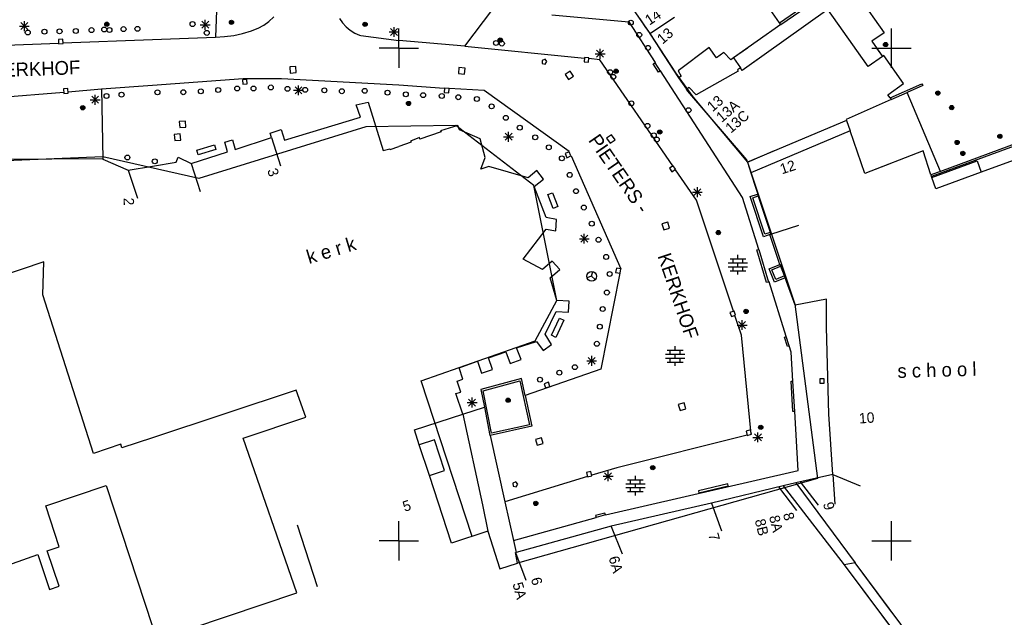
# Model space of a CAD drawing. Header units: millimetres. Extents: x 135944 to 142000, y 454200 to 456692.
# Tile 48 of 153: x 136962 to 137061, y 455892 to 455953. Entities that reach past the tile are written whole.
import ezdxf
from ezdxf.enums import TextEntityAlignment as Align

# ---------------------------------------------------------------- set-up
doc = ezdxf.new("R2010")
doc.units = ezdxf.units.MM
for name, color, linetype in [('TotaalGBKN2013_Bistad', 251, 'Continuous'), ('TotaalGBKN2013X$0$Contouren', 251, 'Continuous'), ('TotaalGBKN2013X$0$Xref', 251, 'Continuous')]:
    doc.layers.add(name, color=color, linetype=linetype)
doc.styles.add('TotaalGBKN2013X$0$GBKN binnenstad 2009$0$Standard', font='txt')

# ---------------------------------------------------------------- blocks, each defined once
blk = doc.blocks.new('TotaalGBKN2013X$0$GBKN binnenstad 2009')
at = {"layer": 'TotaalGBKN2013_Bistad'}
for p, q in [((137046230, 455955821), (137049241, 455951537)), ((137038628, 455952556), (137042323, 455955120)), ((137038750, 455952381), (137042603, 455955072)), ((136981536, 455954692), (136981391, 455951116)), ((137006709, 455950178), (137009551, 455953932)), ((137043527, 455953912), (137034840, 455947737)), ((137038628, 455952556), (137037450, 455954255)), ((137047629, 455948117), (137043527, 455953912)), ((136980361, 455951862), (136980361, 455952862)), ((136986826, 455952706), (136987309, 455953151)), ((136993991, 455953015), (136994287, 455952559)), ((137015537, 455953384), (137023350, 455952653)), ((137024465, 455952967), (137025018, 455952087)), ((137025479, 455951487), (137027980, 455953144)), ((136961508, 455952225), (136962508, 455952225)), ((136961654, 455951871), (136962362, 455952579)), ((136962362, 455951871), (136961654, 455952579)), ((136962008, 455951725), (136962008, 455952725)), ((136979861, 455952362), (136980861, 455952362)), ((136980007, 455952008), (136980715, 455952716)), ((136980715, 455952008), (136980007, 455952716)), ((136985105, 455951765), (136985715, 455952008)), ((136985715, 455952008), (136986292, 455952323)), ((136986292, 455952323), (136986826, 455952706)), ((136994287, 455952559), (136994647, 455952151)), ((136994647, 455952151), (136995063, 455951800)), ((136995063, 455951800), (136995526, 455951514)), ((136999161, 455951278), (136999869, 455951986)), ((136999869, 455951278), (136999161, 455951986)), ((136999515, 455951132), (136999515, 455952132)), ((137000000, 455950000), (137000000, 455952000)), ((137000000, 455950000), (137000000, 455952000)), ((137023350, 455952653), (137026016, 455948525)), ((137025018, 455952087), (137025278, 455951774)), ((137025278, 455951774), (137028388, 455946980)), ((137038750, 455952381), (137033965, 455948995)), ((137038750, 455952381), (137038628, 455952556)), ((137050000, 455950000), (137050000, 455952000)), ((136965905, 455950902), (136965456, 455950877)), ((136965456, 455950877), (136965481, 455950428)), ((136965930, 455950453), (136965905, 455950902)), ((136965911, 455950519), (136975000, 455950869.5)), ((136975000, 455950869.5), (136981391, 455951116)), ((136981391, 455951116), (136982322, 455951155)), ((136982322, 455951155), (136983246, 455951273)), ((136983246, 455951273), (136984157, 455951470)), ((136984157, 455951470), (136985047, 455951744)), ((136985047, 455951744), (136985105, 455951765)), ((136995526, 455951514), (136996026, 455951299)), ((136996026, 455951299), (136996136, 455951263)), ((136996136, 455951263), (137000000, 455950781)), ((136999015, 455951632), (137000015, 455951632)), ((137006709, 455950178), (137000000, 455950781)), ((137049241, 455951537), (137048004, 455950682)), ((136957377, 455950199), (136965473, 455950503)), ((136965481, 455950428), (136965930, 455950453)), ((137000000, 455950000), (136998000, 455950000)), ((137000000, 455950000), (136998000, 455950000)), ((137000000, 455950000), (137000000, 455948000)), ((137000000, 455950000), (137000000, 455948000)), ((137000000, 455950000), (137002000, 455950000)), ((137000000, 455950000), (137000000, 455948000)), ((137000000, 455950000), (137000000, 455948000)), ((137000000, 455950000), (137002000, 455950000)), ((137006709, 455950178), (137018833, 455948969)), ((137006709, 455950178), (137018833, 455948969)), ((137020420, 455948916), (137020420, 455949916)), ((137020420, 455948916), (137020420, 455949916)), ((137025063.4, 455950000), (137026016, 455948525)), ((137026428.8, 455950000), (137028388, 455946980)), ((137031474, 455950069), (137028349, 455947686)), ((137031474, 455950069), (137028349, 455947686)), ((137032229, 455949007), (137031474, 455950069)), ((137032229, 455949007), (137031474, 455950069)), ((137035385.2, 455950000), (137033965, 455948995)), ((137038023.6, 455950000), (137034840, 455947737)), ((137047629, 455948117), (137046296.1, 455950000)), ((137048000, 455950000), (137050000, 455950000)), ((137048000, 455950000), (137050000, 455950000)), ((137048004, 455950682), (137049064, 455949132)), ((137048470.4, 455950000), (137049064, 455949132)), ((137050000, 455948000), (137050000, 455950000)), ((137050000, 455950000), (137052000, 455950000)), ((137050000, 455948000), (137050000, 455950000)), ((137014838, 455948859), (137014528, 455948734)), ((137014838, 455948859), (137014528, 455948734)), ((137015026, 455948635), (137014838, 455948859)), ((137015026, 455948635), (137014838, 455948859)), ((137018846, 455949043), (137018804, 455948595)), ((137018846, 455949043), (137018804, 455948595)), ((137019294, 455949001), (137018846, 455949043)), ((137019294, 455949001), (137018846, 455949043)), ((137019252, 455948553), (137019294, 455949001)), ((137019252, 455948553), (137019294, 455949001)), ((137020404, 455948813), (137019285, 455948924)), ((137020404, 455948813), (137019285, 455948924)), ((137019920, 455949416), (137020920, 455949416)), ((137019920, 455949416), (137020920, 455949416)), ((137020066, 455949062), (137020774, 455949770)), ((137020774, 455949062), (137020066, 455949770)), ((137020066, 455949062), (137020774, 455949770)), ((137020774, 455949062), (137020066, 455949770)), ((137027786, 455938058), (137020404, 455948813)), ((137027786, 455938058), (137020404, 455948813)), ((137032981, 455949545), (137032229, 455949007)), ((137032981, 455949545), (137032229, 455949007)), ((137033703, 455948797), (137032981, 455949545)), ((137033703, 455948797), (137032981, 455949545)), ((137033965, 455948995), (137033703, 455948797)), ((137033965, 455948995), (137033703, 455948797)), ((137033965, 455948995), (137034666, 455947988)), ((137033965, 455948995), (137034666, 455947988)), ((137049064, 455949132), (137047629, 455948117)), ((137049064, 455949132), (137047629, 455948117)), ((137049215, 455949239), (137049064, 455949132)), ((137049215, 455949239), (137049064, 455949132)), ((137051219, 455946392), (137049215, 455949239)), ((136989549, 455948128), (136988931, 455948082)), ((136989549, 455948128), (136988931, 455948082)), ((136988931, 455948082), (136988977, 455947464)), ((136988931, 455948082), (136988977, 455947464)), ((136989595, 455947510), (136989549, 455948128)), ((136989595, 455947510), (136989549, 455948128)), ((137006098, 455948023), (137006040, 455947405)), ((137006098, 455948023), (137006040, 455947405)), ((137006716, 455947965), (137006098, 455948023)), ((137006716, 455947965), (137006098, 455948023)), ((137006658, 455947347), (137006716, 455947965)), ((137006658, 455947347), (137006716, 455947965)), ((137014528, 455948734), (137014550, 455948425)), ((137014528, 455948734), (137014550, 455948425)), ((137014550, 455948425), (137014850, 455948351)), ((137014550, 455948425), (137014850, 455948351)), ((137014850, 455948351), (137015026, 455948635)), ((137014850, 455948351), (137015026, 455948635)), ((137018804, 455948595), (137019252, 455948553)), ((137018804, 455948595), (137019252, 455948553)), ((137025808, 455948390), (137025976, 455948499)), ((137025808, 455948390), (137025976, 455948499)), ((137026352, 455947551), (137025808, 455948390)), ((137026352, 455947551), (137025808, 455948390)), ((137026016, 455948525), (137025976, 455948499)), ((137026016, 455948525), (137025976, 455948499)), ((137025976, 455948499), (137026520, 455947660)), ((137025976, 455948499), (137026520, 455947660)), ((137034666, 455947988), (137034349, 455947782)), ((137034666, 455947988), (137034349, 455947782)), ((137034349, 455947782), (137034439, 455947662)), ((137034349, 455947782), (137034439, 455947662)), ((137034840, 455947737), (137034666, 455947988)), ((137034840, 455947737), (137034666, 455947988)), ((136975000, 455946228.4), (136984210, 455946896)), ((136975000, 455946228.4), (136984210, 455946896)), ((136984591, 455946810), (136984143, 455946776)), ((136984591, 455946810), (136984143, 455946776)), ((136984210, 455946896), (136988086, 455946923)), ((136984210, 455946896), (136988086, 455946923)), ((136984625, 455946362), (136984591, 455946810)), ((136984625, 455946362), (136984591, 455946810)), ((136988086, 455946923), (137000000, 455946254)), ((136988086, 455946923), (137000000, 455946254)), ((136988977, 455947464), (136989595, 455947510)), ((136988977, 455947464), (136989595, 455947510)), ((137006040, 455947405), (137006658, 455947347)), ((137006040, 455947405), (137006658, 455947347)), ((137017378, 455947657), (137016867, 455947306)), ((137017378, 455947657), (137016867, 455947306)), ((137016867, 455947306), (137017218, 455946795)), ((137016867, 455947306), (137017218, 455946795)), ((137017218, 455946795), (137017729, 455947146)), ((137017218, 455946795), (137017729, 455947146)), ((137017729, 455947146), (137017378, 455947657)), ((137017729, 455947146), (137017378, 455947657)), ((137026520, 455947660), (137026352, 455947551)), ((137026520, 455947660), (137026352, 455947551)), ((137026559, 455947685), (137026520, 455947660)), ((137026559, 455947685), (137026520, 455947660)), ((137034861, 455934832), (137026559, 455947685)), ((137034861, 455934832), (137026559, 455947685)), ((137028349, 455947686), (137028633, 455947163)), ((137028349, 455947686), (137028633, 455947163)), ((137028633, 455947163), (137028388, 455946980)), ((137028633, 455947163), (137028388, 455946980)), ((137028388, 455946980), (137029202, 455945815)), ((137028388, 455946980), (137029202, 455945815)), ((137034439, 455947662), (137030176, 455945246)), ((137034439, 455947662), (137030176, 455945246)), ((136966413, 455945880), (136965965, 455945846)), ((136965965, 455945846), (136965999, 455945398)), ((136966447, 455945432), (136966413, 455945880)), ((136966444, 455945571), (136969835, 455945854)), ((136969835, 455945854), (136975000, 455946228.4)), ((136969835, 455945854), (136969968, 455938722)), ((136984143, 455946776), (136984177, 455946328)), ((136984143, 455946776), (136984177, 455946328)), ((136984177, 455946328), (136984625, 455946362)), ((136984177, 455946328), (136984625, 455946362)), ((136989467, 455945358), (136990175, 455946066)), ((136990175, 455945358), (136989467, 455946066)), ((136989467, 455945358), (136990175, 455946066)), ((136990175, 455945358), (136989467, 455946066)), ((136989821, 455945212), (136989821, 455946212)), ((136989821, 455945212), (136989821, 455946212)), ((137000000, 455946254), (137004604, 455945914)), ((137000000, 455946254), (137004604, 455945914)), ((137004643, 455945930), (137004618, 455945481)), ((137004643, 455945930), (137004618, 455945481)), ((137005092, 455945905), (137004643, 455945930)), ((137005092, 455945905), (137004643, 455945930)), ((137005067, 455945456), (137005092, 455945905)), ((137005067, 455945456), (137005092, 455945905)), ((137008656, 455945689), (137005093, 455945887)), ((137008656, 455945689), (137005093, 455945887)), ((137029462, 455945992), (137029202, 455945815)), ((137029462, 455945992), (137029202, 455945815)), ((137029329, 455945633), (137029202, 455945815)), ((137029329, 455945633), (137029202, 455945815)), ((137030176, 455945246), (137029462, 455945992)), ((137030176, 455945246), (137029462, 455945992)), ((137049632, 455945238), (137051219, 455946392)), ((137049848, 455944945), (137053074, 455946381)), ((137053155, 455946198), (137051592, 455945502)), ((137053074, 455946381), (137053155, 455946198)), ((136958169, 455944881), (136966000, 455945534)), ((136965999, 455945398), (136966447, 455945432)), ((136968837, 455944398), (136969545, 455945106)), ((136969545, 455944398), (136968837, 455945106)), ((136969191, 455944252), (136969191, 455945252)), ((136989321, 455945712), (136990321, 455945712)), ((136989321, 455945712), (136990321, 455945712)), ((137004618, 455945481), (137005067, 455945456)), ((137004618, 455945481), (137005067, 455945456)), ((137017283, 455939492), (137008656, 455945689)), ((137017283, 455939492), (137008656, 455945689)), ((137035300, 455938641), (137029329, 455945633)), ((137035300, 455938641), (137029329, 455945633)), ((137049848, 455944945), (137049632, 455945238)), ((137049848, 455944945), (137049632, 455945238)), ((137049848, 455944945), (137049969, 455944780)), ((137049848, 455944945), (137049969, 455944780)), ((137049969, 455944780), (137051592, 455945502)), ((137054958, 455937488), (137051592, 455945502)), ((136968691, 455944752), (136969691, 455944752)), ((136995666, 455944227), (136996889, 455944524)), ((136995666, 455944227), (136996889, 455944524)), ((136996119, 455942990), (136995666, 455944227)), ((136996119, 455942990), (136995666, 455944227)), ((136996889, 455944524), (136998400, 455939599)), ((136996889, 455944524), (136998400, 455939599)), ((137049969, 455944780), (137045388, 455942741)), ((137049969, 455944780), (137045388, 455942741)), ((137072151, 455943841), (137054958, 455937488)), ((136988389, 455940652), (136996119, 455942990)), ((136988389, 455940652), (136996119, 455942990)), ((137070044, 455942860), (137054051, 455936951)), ((136978345, 455942587), (136977727, 455942541)), ((136978345, 455942587), (136977727, 455942541)), ((136977727, 455942541), (136977773, 455941923)), ((136977727, 455942541), (136977773, 455941923)), ((136977773, 455941923), (136978391, 455941969)), ((136977773, 455941923), (136978391, 455941969)), ((136978391, 455941969), (136978345, 455942587)), ((136978391, 455941969), (136978345, 455942587)), ((137006001, 455942125), (137004226, 455941599)), ((137006001, 455942125), (137004226, 455941599)), ((137006155, 455941687), (137006001, 455942125)), ((137006155, 455941687), (137006001, 455942125)), ((137045421, 455942647), (137035367, 455938434)), ((137045421, 455942647), (137035367, 455938434)), ((137045388, 455942741), (137045421, 455942647)), ((137045388, 455942741), (137045421, 455942647)), ((137045421, 455942647), (137045783, 455941608)), ((137045421, 455942647), (137045783, 455941608)), ((136977832, 455941282), (136977214, 455941236)), ((136977832, 455941282), (136977214, 455941236)), ((136977214, 455941236), (136977260, 455940618)), ((136977214, 455941236), (136977260, 455940618)), ((136977878, 455940664), (136977832, 455941282)), ((136977878, 455940664), (136977832, 455941282)), ((136983386, 455939704), (136987066, 455940909)), ((136983386, 455939704), (136987066, 455940909)), ((136986947, 455941372), (136988056, 455941724)), ((136986947, 455941372), (136988056, 455941724)), ((136987066, 455940909), (136986947, 455941372)), ((136987066, 455940909), (136986947, 455941372)), ((136987066, 455940909), (136987990, 455938056)), ((136987066, 455940909), (136987990, 455938056)), ((136988056, 455941724), (136988389, 455940652)), ((136988056, 455941724), (136988389, 455940652)), ((137002104, 455940917), (137001181, 455940558)), ((137002104, 455940917), (137001181, 455940558)), ((137002120, 455940737), (137002104, 455940917)), ((137002120, 455940737), (137002104, 455940917)), ((137004286, 455941484), (137002120, 455940737)), ((137004286, 455941484), (137002120, 455940737)), ((137004226, 455941599), (137004286, 455941484)), ((137004226, 455941599), (137004286, 455941484)), ((137008255, 455940790), (137006155, 455941687)), ((137008255, 455940790), (137006155, 455941687)), ((137008775, 455938903), (137008255, 455940790)), ((137008775, 455938903), (137008255, 455940790)), ((137010637, 455940992), (137011637, 455940992)), ((137010637, 455940992), (137011637, 455940992)), ((137010783, 455940638), (137011491, 455941346)), ((137011491, 455940638), (137010783, 455941346)), ((137010783, 455940638), (137011491, 455941346)), ((137011491, 455940638), (137010783, 455941346)), ((137011137, 455940492), (137011137, 455941492)), ((137011137, 455940492), (137011137, 455941492)), ((137021596, 455941206), (137021085, 455940855)), ((137021596, 455941206), (137021085, 455940855)), ((137021085, 455940855), (137021436, 455940344)), ((137021085, 455940855), (137021436, 455940344)), ((137021947, 455940695), (137021596, 455941206)), ((137021947, 455940695), (137021596, 455941206)), ((137045783, 455941608), (137035718, 455937351)), ((137045783, 455941608), (137035718, 455937351)), ((137047299, 455937262), (137045783, 455941608)), ((137047299, 455937262), (137045783, 455941608)), ((136977260, 455940618), (136977878, 455940664)), ((136977260, 455940618), (136977878, 455940664)), ((136979511, 455939644), (136981287, 455940172)), ((136979511, 455939644), (136981287, 455940172)), ((136981287, 455940172), (136981429, 455939693)), ((136981287, 455940172), (136981429, 455939693)), ((136982360, 455940455), (136983134, 455940680)), ((136982360, 455940455), (136983134, 455940680)), ((136982635, 455939459), (136982360, 455940455)), ((136982635, 455939459), (136982360, 455940455)), ((136983134, 455940680), (136983386, 455939704)), ((136983134, 455940680), (136983386, 455939704)), ((136999129, 455939698), (137000000, 455940003)), ((136999129, 455939698), (137000000, 455940003)), ((137001242, 455940439), (137000000, 455940003)), ((137001242, 455940439), (137000000, 455940003)), ((137001181, 455940558), (137001242, 455940439)), ((137001181, 455940558), (137001242, 455940439)), ((137021436, 455940344), (137021947, 455940695)), ((137021436, 455940344), (137021947, 455940695)), ((136977395, 455938419), (136977605, 455938923)), ((136977395, 455938419), (136977605, 455938923)), ((136977605, 455938923), (136978926, 455938280)), ((136977605, 455938923), (136978926, 455938280)), ((136978926, 455938280), (136982635, 455939459)), ((136978926, 455938280), (136982635, 455939459)), ((136979653, 455939165), (136979511, 455939644)), ((136979653, 455939165), (136979511, 455939644)), ((136981429, 455939693), (136979653, 455939165)), ((136981429, 455939693), (136979653, 455939165)), ((136998400, 455939599), (136999086, 455939778)), ((136998400, 455939599), (136999086, 455939778)), ((136999086, 455939778), (136999129, 455939698)), ((136999086, 455939778), (136999129, 455939698)), ((137008305, 455937717), (137008775, 455938903)), ((137008305, 455937717), (137008775, 455938903)), ((137017279, 455939468), (137016867, 455939286)), ((137017279, 455939468), (137016867, 455939286)), ((137016867, 455939286), (137017049, 455938874)), ((137016867, 455939286), (137017049, 455938874)), ((137017049, 455938874), (137017461, 455939056)), ((137017049, 455938874), (137017461, 455939056)), ((137017461, 455939056), (137017279, 455939468)), ((137017461, 455939056), (137017279, 455939468)), ((137017472, 455939062), (137022511, 455927601)), ((137017472, 455939062), (137022511, 455927601)), ((137035370, 455938430), (137038134, 455939599)), ((137035370, 455938430), (137038134, 455939599)), ((137053205, 455939553), (137047299, 455937262)), ((137053991, 455937131), (137053205, 455939553)), ((136969919, 455938743), (136959651, 455938680)), ((136969968, 455938722), (136969919, 455938743)), ((136969968, 455938722), (136972551, 455937620)), ((136972551, 455937620), (136975000, 455938024)), ((136975000, 455938024), (136977395, 455938419)), ((136975000, 455938024), (136977395, 455938419)), ((136978926, 455938280), (136979850, 455935427)), ((136978926, 455938280), (136979850, 455935427)), ((137009118, 455937962), (137008305, 455937717)), ((137009118, 455937962), (137008305, 455937717)), ((137013113, 455936841), (137009118, 455937962)), ((137013113, 455936841), (137009118, 455937962)), ((137027831, 455938063), (137027460, 455937808)), ((137027831, 455938063), (137027460, 455937808)), ((137027460, 455937808), (137027715, 455937437)), ((137027460, 455937808), (137027715, 455937437)), ((137028086, 455937692), (137027831, 455938063)), ((137028086, 455937692), (137027831, 455938063)), ((137035367, 455938434), (137035300, 455938641)), ((137035367, 455938434), (137035300, 455938641)), ((137035367, 455938434), (137035718, 455937351)), ((137035367, 455938434), (137035718, 455937351)), ((137050000, 455938309.7), (137047299, 455937262)), ((137054092, 455936851), (137058691, 455938551)), ((137058691, 455938551), (137059085, 455937400)), ((137062321, 455938581), (137059085, 455937400)), ((136972551, 455937620), (136973474, 455934766)), ((137013994, 455937564), (137013113, 455936841)), ((137013994, 455937564), (137013113, 455936841)), ((137014678, 455936698), (137013994, 455937564)), ((137014678, 455936698), (137013994, 455937564)), ((137027715, 455937437), (137028086, 455937692)), ((137027715, 455937437), (137028086, 455937692)), ((137030194, 455934549), (137028073, 455937639)), ((137030194, 455934549), (137028073, 455937639)), ((137035718, 455937351), (137037741, 455931100)), ((137035718, 455937351), (137037741, 455931100)), ((137054958, 455937488), (137053991, 455937131)), ((137053991, 455937131), (137054051, 455936951)), ((137054092, 455936851), (137054051, 455936951)), ((137054481, 455935721), (137054092, 455936851)), ((137059085, 455937400), (137054481, 455935721)), ((137013732, 455935938), (137014678, 455936698)), ((137013732, 455935938), (137014678, 455936698)), ((137014939, 455932809), (137013732, 455935938)), ((137014939, 455932809), (137013732, 455935938)), ((137030288, 455934874), (137030288, 455935874)), ((137030288, 455934874), (137030288, 455935874)), ((137015117, 455935129), (137015584, 455935309)), ((137015117, 455935129), (137015584, 455935309)), ((137015657, 455933729), (137015117, 455935129)), ((137015657, 455933729), (137015117, 455935129)), ((137015584, 455935309), (137016124, 455933909)), ((137015584, 455935309), (137016124, 455933909)), ((137029788, 455935374), (137030788, 455935374)), ((137029788, 455935374), (137030788, 455935374)), ((137029934, 455935020), (137030642, 455935728)), ((137030642, 455935020), (137029934, 455935728)), ((137029934, 455935020), (137030642, 455935728)), ((137030642, 455935020), (137029934, 455935728)), ((137036529, 455929567), (137034861, 455934832)), ((137036529, 455929567), (137034861, 455934832)), ((137035913, 455934808), (137036463, 455934988)), ((137035913, 455934808), (137036463, 455934988)), ((137037130, 455931111), (137035913, 455934808)), ((137037130, 455931111), (137035913, 455934808)), ((137016124, 455933909), (137015657, 455933729)), ((137016124, 455933909), (137015657, 455933729)), ((137033961, 455923289), (137030194, 455934549)), ((137033961, 455923289), (137030194, 455934549)), ((137016015, 455932613), (137014939, 455932809)), ((137016015, 455932613), (137014939, 455932809)), ((137015940, 455931434), (137016015, 455932613)), ((137015940, 455931434), (137016015, 455932613)), ((137027286, 455932329), (137026693, 455932148)), ((137027286, 455932329), (137026693, 455932148)), ((137026693, 455932148), (137026874, 455931555)), ((137026693, 455932148), (137026874, 455931555)), ((137027467, 455931736), (137027286, 455932329)), ((137027467, 455931736), (137027286, 455932329)), ((137037741, 455931100), (137040596, 455932024)), ((137037741, 455931100), (137040596, 455932024)), ((137012617, 455928572), (137014964, 455931620)), ((137012617, 455928572), (137014964, 455931620)), ((137014964, 455931620), (137015940, 455931434)), ((137014964, 455931620), (137015940, 455931434)), ((137018466, 455930296), (137019174, 455931004)), ((137019174, 455930296), (137018466, 455931004)), ((137018466, 455930296), (137019174, 455931004)), ((137019174, 455930296), (137018466, 455931004)), ((137018820, 455930150), (137018820, 455931150)), ((137018820, 455930150), (137018820, 455931150)), ((137026874, 455931555), (137027467, 455931736)), ((137026874, 455931555), (137027467, 455931736)), ((137037680, 455931291), (137037130, 455931111)), ((137037680, 455931291), (137037130, 455931111)), ((137037659, 455931069), (137037741, 455931100)), ((137037659, 455931069), (137037741, 455931100)), ((137038549, 455928328), (137037659, 455931069)), ((137038549, 455928328), (137037659, 455931069)), ((137018320, 455930650), (137019320, 455930650)), ((137018320, 455930650), (137019320, 455930650)), ((137034413, 455928603), (137034413, 455929003)), ((137034413, 455928603), (137034413, 455929003)), ((137036339, 455929505), (137036529, 455929567)), ((137036339, 455929505), (137036529, 455929567)), ((137037308, 455926193), (137036339, 455929505)), ((137037308, 455926193), (137036339, 455929505)), ((137036529, 455929567), (137037499, 455926255)), ((137036529, 455929567), (137037499, 455926255)), ((136963994, 455928303), (136954205, 455924986)), ((136963893, 455924941), (136963994, 455928303)), ((137014586, 455927535), (137012617, 455928572)), ((137014586, 455927535), (137012617, 455928572)), ((137015552, 455928388), (137014586, 455927535)), ((137015552, 455928388), (137014586, 455927535)), ((137016321, 455927512), (137015552, 455928388)), ((137016321, 455927512), (137015552, 455928388)), ((137033433, 455928203), (137035393, 455928203)), ((137033433, 455928203), (137035393, 455928203)), ((137033433, 455927803), (137035393, 455927803)), ((137033433, 455927803), (137035393, 455927803)), ((137033613, 455928603), (137035213, 455928603)), ((137033613, 455928603), (137035213, 455928603)), ((137033913, 455928203), (137033913, 455928603)), ((137033913, 455928203), (137033913, 455928603)), ((137033913, 455927403), (137033913, 455927803)), ((137033913, 455927403), (137033913, 455927803)), ((137034413, 455927803), (137034413, 455928203)), ((137034413, 455927803), (137034413, 455928203)), ((137034913, 455928203), (137034913, 455928603)), ((137034913, 455928203), (137034913, 455928603)), ((137034913, 455927403), (137034913, 455927803)), ((137034913, 455927403), (137034913, 455927803)), ((137037840, 455927486), (137038731, 455927850)), ((137037840, 455927486), (137038731, 455927850)), ((137038667, 455928003), (137038549, 455928328)), ((137038667, 455928003), (137038549, 455928328)), ((137038742, 455928008), (137038667, 455928003)), ((137038742, 455928008), (137038667, 455928003)), ((137039471, 455925929), (137038742, 455928008)), ((137039471, 455925929), (137038742, 455928008)), ((137015349, 455926683), (137016321, 455927512)), ((137015349, 455926683), (137016321, 455927512)), ((137019564, 455926835), (137019088, 455926682)), ((137019564, 455926835), (137019088, 455926682)), ((137019564, 455926835), (137019670, 455927324)), ((137019564, 455926835), (137019670, 455927324)), ((137019564, 455926835), (137019934, 455926499)), ((137019564, 455926835), (137019934, 455926499)), ((137022420, 455927139), (137020506, 455917417)), ((137022420, 455927139), (137020506, 455917417)), ((137022084, 455927663), (137022000, 455927221)), ((137022084, 455927663), (137022000, 455927221)), ((137022000, 455927221), (137022442, 455927137)), ((137022000, 455927221), (137022442, 455927137)), ((137022526, 455927579), (137022084, 455927663)), ((137022526, 455927579), (137022084, 455927663)), ((137022442, 455927137), (137022526, 455927579)), ((137022442, 455927137), (137022526, 455927579)), ((137022511, 455927601), (137022506, 455927574)), ((137022511, 455927601), (137022506, 455927574)), ((137033613, 455927403), (137035213, 455927403)), ((137033613, 455927403), (137035213, 455927403)), ((137034413, 455927003), (137034413, 455927403)), ((137034413, 455927003), (137034413, 455927403)), ((137038237, 455926516), (137037840, 455927486)), ((137038237, 455926516), (137037840, 455927486)), ((137039128, 455926880), (137038237, 455926516)), ((137039128, 455926880), (137038237, 455926516)), ((137016033, 455924381), (137015349, 455926683)), ((137016033, 455924381), (137015349, 455926683)), ((137037499, 455926255), (137037308, 455926193)), ((137037499, 455926255), (137037308, 455926193)), ((137037562, 455926279), (137037499, 455926255)), ((137037562, 455926279), (137037499, 455926255)), ((137039313, 455920735), (137037562, 455926279)), ((137039313, 455920735), (137037562, 455926279)), ((137040229, 455923900), (137039471, 455925929)), ((137040229, 455923900), (137039471, 455925929)), ((136969032, 455908840), (136963893, 455924941)), ((137017269, 455924317), (137016033, 455924381)), ((137017269, 455924317), (137016033, 455924381)), ((137017223, 455923182), (137017269, 455924317)), ((137017223, 455923182), (137017269, 455924317)), ((137043399, 455924506), (137040229, 455923900)), ((137043399, 455924506), (137040229, 455923900)), ((137043392, 455921677), (137043399, 455924506)), ((137043392, 455921677), (137043399, 455924506)), ((137014832, 455920948), (137015973, 455923247)), ((137014832, 455920948), (137015973, 455923247)), ((137015973, 455923247), (137017223, 455923182)), ((137015973, 455923247), (137017223, 455923182)), ((137034027, 455923312), (137033601, 455923168)), ((137034027, 455923312), (137033601, 455923168)), ((137033601, 455923168), (137033745, 455922742)), ((137033601, 455923168), (137033745, 455922742)), ((137033745, 455922742), (137034171, 455922886)), ((137033745, 455922742), (137034171, 455922886)), ((137034171, 455922886), (137034027, 455923312)), ((137034171, 455922886), (137034027, 455923312)), ((137034776, 455920854), (137034106, 455922857)), ((137034776, 455920854), (137034106, 455922857)), ((137015477, 455920853), (137016301, 455922583)), ((137015477, 455920853), (137016301, 455922583)), ((137016752, 455922368), (137015928, 455920638)), ((137016752, 455922368), (137015928, 455920638)), ((137016301, 455922583), (137016752, 455922368)), ((137016301, 455922583), (137016752, 455922368)), ((137034330, 455921887), (137035330, 455921887)), ((137034330, 455921887), (137035330, 455921887)), ((137034476, 455921533), (137035184, 455922241)), ((137035184, 455921533), (137034476, 455922241)), ((137034476, 455921533), (137035184, 455922241)), ((137035184, 455921533), (137034476, 455922241)), ((137034830, 455921387), (137034830, 455922387)), ((137034830, 455921387), (137034830, 455922387)), ((137015499, 455919930), (137014832, 455920948)), ((137015499, 455919930), (137014832, 455920948)), ((137015928, 455920638), (137015477, 455920853)), ((137015928, 455920638), (137015477, 455920853)), ((137035744, 455910819), (137034776, 455920854)), ((137035744, 455910819), (137034776, 455920854)), ((137043639, 455912859), (137043392, 455921677)), ((137043639, 455912859), (137043392, 455921677)), ((137011956, 455919587), (137013964, 455920224)), ((137011956, 455919587), (137013964, 455920224)), ((137013964, 455920224), (137014643, 455919297)), ((137013964, 455920224), (137014643, 455919297)), ((137014643, 455919297), (137015499, 455919930)), ((137014643, 455919297), (137015499, 455919930)), ((137039124, 455920675), (137039313, 455920735)), ((137039124, 455920675), (137039313, 455920735)), ((137039425, 455919721), (137039124, 455920675)), ((137039425, 455919721), (137039124, 455920675)), ((137039614, 455919781), (137039313, 455920735)), ((137039614, 455919781), (137039313, 455920735)), ((137009084, 455918575), (137010852, 455919171)), ((137009084, 455918575), (137010852, 455919171)), ((137010852, 455919171), (137011296, 455917978)), ((137010852, 455919171), (137011296, 455917978)), ((137012400, 455918403), (137011956, 455919587)), ((137012400, 455918403), (137011956, 455919587)), ((137027061, 455918935), (137029021, 455918935)), ((137027061, 455918935), (137029021, 455918935)), ((137027241, 455919335), (137028841, 455919335)), ((137027241, 455919335), (137028841, 455919335)), ((137027541, 455918935), (137027541, 455919335)), ((137027541, 455918935), (137027541, 455919335)), ((137028041, 455919335), (137028041, 455919735)), ((137028041, 455919335), (137028041, 455919735)), ((137028041, 455918535), (137028041, 455918935)), ((137028041, 455918535), (137028041, 455918935)), ((137028541, 455918935), (137028541, 455919335)), ((137028541, 455918935), (137028541, 455919335)), ((137039614, 455919781), (137039425, 455919721)), ((137039614, 455919781), (137039425, 455919721)), ((137039816, 455919142), (137039614, 455919781)), ((137039816, 455919142), (137039614, 455919781)), ((137039991, 455916207), (137039816, 455919142)), ((137039991, 455916207), (137039816, 455919142)), ((137006136, 455917557), (137007985, 455918229)), ((137006136, 455917557), (137007985, 455918229)), ((137007985, 455918229), (137008403, 455917006)), ((137007985, 455918229), (137008403, 455917006)), ((137009498, 455917371), (137009084, 455918575)), ((137009498, 455917371), (137009084, 455918575)), ((137011296, 455917978), (137012400, 455918403)), ((137011296, 455917978), (137012400, 455918403)), ((137019072, 455918257), (137020072, 455918257)), ((137019072, 455918257), (137020072, 455918257)), ((137019218, 455917903), (137019926, 455918611)), ((137019926, 455917903), (137019218, 455918611)), ((137019218, 455917903), (137019926, 455918611)), ((137019926, 455917903), (137019218, 455918611)), ((137019572, 455917757), (137019572, 455918757)), ((137019572, 455917757), (137019572, 455918757)), ((137027061, 455918535), (137029021, 455918535)), ((137027061, 455918535), (137029021, 455918535)), ((137027241, 455918135), (137028841, 455918135)), ((137027241, 455918135), (137028841, 455918135)), ((137027541, 455918135), (137027541, 455918535)), ((137027541, 455918135), (137027541, 455918535)), ((137028041, 455917735), (137028041, 455918135)), ((137028041, 455917735), (137028041, 455918135)), ((137028541, 455918135), (137028541, 455918535)), ((137028541, 455918135), (137028541, 455918535)), ((137006504, 455916393), (137006136, 455917557)), ((137006504, 455916393), (137006136, 455917557)), ((137008403, 455917006), (137009498, 455917371)), ((137008403, 455917006), (137009498, 455917371)), ((137020506, 455917417), (137012806, 455914748)), ((137020506, 455917417), (137012806, 455914748)), ((137005920, 455916185), (137006504, 455916393)), ((137005920, 455916185), (137006504, 455916393)), ((137006305, 455915085), (137005920, 455916185)), ((137006305, 455915085), (137005920, 455916185)), ((137012432, 455916469), (137008336, 455915340)), ((137012432, 455916469), (137008336, 455915340)), ((137008568, 455915196), (137012281, 455916220)), ((137008568, 455915196), (137012281, 455916220)), ((137012281, 455916220), (137013248, 455911772)), ((137012281, 455916220), (137013248, 455911772)), ((137012806, 455914748), (137012432, 455916469)), ((137012806, 455914748), (137012432, 455916469)), ((137015177, 455916080), (137014751, 455915934)), ((137015177, 455916080), (137014751, 455915934)), ((137014751, 455915934), (137014897, 455915508)), ((137014751, 455915934), (137014897, 455915508)), ((137015323, 455915654), (137015177, 455916080)), ((137015323, 455915654), (137015177, 455916080)), ((137039796, 455916196), (137039991, 455916207)), ((137039796, 455916196), (137039991, 455916207)), ((137039976, 455913102), (137039796, 455916196)), ((137039976, 455913102), (137039796, 455916196)), ((137040173, 455913113), (137039991, 455916207)), ((137040173, 455913113), (137039991, 455916207)), ((137042706, 455916431), (137042706, 455915981)), ((137043156, 455916431), (137042706, 455916431)), ((137042706, 455916431), (137042706, 455915981)), ((137043156, 455916431), (137042706, 455916431)), ((137042706, 455915981), (137043156, 455915981)), ((137042706, 455915981), (137043156, 455915981)), ((137043156, 455915981), (137043156, 455916431)), ((137043156, 455915981), (137043156, 455916431)), ((136989601, 455915288), (136975000, 455910444.7)), ((136989601, 455915288), (136975000, 455910444.7)), ((136990555, 455912534), (136989601, 455915288)), ((136990555, 455912534), (136989601, 455915288)), ((137005776, 455914928), (137006305, 455915085)), ((137005776, 455914928), (137006305, 455915085)), ((137006495, 455912828), (137005776, 455914928)), ((137006495, 455912828), (137005776, 455914928)), ((137008336, 455915340), (137008689, 455913539)), ((137008336, 455915340), (137008689, 455913539)), ((137009407, 455910922), (137008568, 455915196)), ((137009407, 455910922), (137008568, 455915196)), ((137014897, 455915508), (137015323, 455915654)), ((137014897, 455915508), (137015323, 455915654)), ((137006941, 455914019), (137007941, 455914019)), ((137006941, 455914019), (137007941, 455914019)), ((137007087, 455913665), (137007795, 455914373)), ((137007795, 455913665), (137007087, 455914373)), ((137007087, 455913665), (137007795, 455914373)), ((137007795, 455913665), (137007087, 455914373)), ((137007441, 455913519), (137007441, 455914519)), ((137007441, 455913519), (137007441, 455914519)), ((137012806, 455914748), (137013486, 455911620)), ((137012806, 455914748), (137013486, 455911620)), ((137028953, 455913991), (137028360, 455913810)), ((137028953, 455913991), (137028360, 455913810)), ((137029134, 455913398), (137028953, 455913991)), ((137029134, 455913398), (137028953, 455913991)), ((137001583, 455911266), (137006495, 455912828)), ((137001583, 455911266), (137006495, 455912828)), ((137006495, 455912828), (137008689, 455913539)), ((137006495, 455912828), (137008689, 455913539)), ((137006495, 455912828), (137008490, 455903646)), ((137006495, 455912828), (137008490, 455903646)), ((137008689, 455913539), (137009250, 455910682)), ((137008689, 455913539), (137009250, 455910682)), ((137028360, 455913810), (137028541, 455913217)), ((137028360, 455913810), (137028541, 455913217)), ((137028541, 455913217), (137029134, 455913398)), ((137028541, 455913217), (137029134, 455913398)), ((137040173, 455913113), (137039976, 455913102)), ((137040173, 455913113), (137039976, 455913102)), ((137040531, 455907123), (137040173, 455913113)), ((137040531, 455907123), (137040173, 455913113)), ((137044039, 455906707), (137043639, 455912859)), ((137044039, 455906707), (137043639, 455912859)), ((136984202, 455910421), (136990555, 455912534)), ((136984202, 455910421), (136990555, 455912534)), ((137002081, 455909745), (137001583, 455911266)), ((137002081, 455909745), (137001583, 455911266)), ((137013486, 455911620), (137009283, 455910689)), ((137013486, 455911620), (137009283, 455910689)), ((137013248, 455911772), (137009407, 455910922)), ((137013248, 455911772), (137009407, 455910922)), ((137035683, 455911241), (137035246, 455911132)), ((137035683, 455911241), (137035246, 455911132)), ((137035246, 455911132), (137035355, 455910695)), ((137035246, 455911132), (137035355, 455910695)), ((137035792, 455910804), (137035683, 455911241)), ((137035792, 455910804), (137035683, 455911241)), ((137036079, 455910138), (137036787, 455910846)), ((137036787, 455910138), (137036079, 455910846)), ((137036079, 455910138), (137036787, 455910846)), ((137036787, 455910138), (137036079, 455910846)), ((137036433, 455909992), (137036433, 455910992)), ((137036433, 455909992), (137036433, 455910992)), ((136975000, 455910444.7), (136971905, 455909418)), ((136989640, 455894704), (136984202, 455910421)), ((136989640, 455894704), (136984202, 455910421)), ((137003623, 455910250), (137002081, 455909745)), ((137003623, 455910250), (137002081, 455909745)), ((137004645, 455907130), (137003623, 455910250)), ((137004645, 455907130), (137003623, 455910250)), ((137009250, 455910682), (137009283, 455910689)), ((137009250, 455910682), (137009283, 455910689)), ((137009283, 455910689), (137010762, 455903962)), ((137009283, 455910689), (137010762, 455903962)), ((137014466, 455910456), (137013873, 455910275)), ((137014466, 455910456), (137013873, 455910275)), ((137013873, 455910275), (137014054, 455909682)), ((137013873, 455910275), (137014054, 455909682)), ((137014054, 455909682), (137014647, 455909863)), ((137014054, 455909682), (137014647, 455909863)), ((137014647, 455909863), (137014466, 455910456)), ((137014647, 455909863), (137014466, 455910456)), ((137035346, 455910720), (137022113, 455907413)), ((137035346, 455910720), (137022113, 455907413)), ((137035355, 455910695), (137035792, 455910804)), ((137035355, 455910695), (137035792, 455910804)), ((137035933, 455910492), (137036933, 455910492)), ((137035933, 455910492), (137036933, 455910492)), ((136971809, 455909792), (136969032, 455908840)), ((136971905, 455909418), (136971809, 455909792)), ((137003104, 455906625), (137002081, 455909745)), ((137003104, 455906625), (137002081, 455909745)), ((137003104, 455906625), (137004645, 455907130)), ((137003104, 455906625), (137004645, 455907130)), ((137019483, 455907031), (137019046, 455906922)), ((137019483, 455907031), (137019046, 455906922)), ((137019046, 455906922), (137019155, 455906485)), ((137019046, 455906922), (137019155, 455906485)), ((137019592, 455906594), (137019483, 455907031)), ((137019592, 455906594), (137019483, 455907031)), ((137022113, 455907413), (137019575, 455906641)), ((137022113, 455907413), (137019575, 455906641)), ((137020882, 455906193), (137021590, 455906901)), ((137021590, 455906193), (137020882, 455906901)), ((137020882, 455906193), (137021590, 455906901)), ((137021590, 455906193), (137020882, 455906901)), ((137020972, 455902616), (137040531, 455907123)), ((137020972, 455902616), (137040531, 455907123)), ((137021236, 455906047), (137021236, 455907047)), ((137021236, 455906047), (137021236, 455907047)), ((137005354, 455899757), (137003104, 455906625)), ((137005354, 455899757), (137003104, 455906625)), ((137019142, 455906510), (137010762, 455903962)), ((137019142, 455906510), (137010762, 455903962)), ((137011879, 455905978), (137011569, 455905853)), ((137011879, 455905978), (137011569, 455905853)), ((137011569, 455905853), (137011591, 455905544)), ((137011569, 455905853), (137011591, 455905544)), ((137012067, 455905754), (137011879, 455905978)), ((137012067, 455905754), (137011879, 455905978)), ((137019155, 455906485), (137019592, 455906594)), ((137019155, 455906485), (137019592, 455906594)), ((137020736, 455906547), (137021736, 455906547)), ((137020736, 455906547), (137021736, 455906547)), ((137023203, 455906188), (137024803, 455906188)), ((137023203, 455906188), (137024803, 455906188)), ((137023503, 455905788), (137023503, 455906188)), ((137023503, 455905788), (137023503, 455906188)), ((137024003, 455906188), (137024003, 455906588)), ((137024003, 455906188), (137024003, 455906588)), ((137024503, 455905788), (137024503, 455906188)), ((137024503, 455905788), (137024503, 455906188)), ((137040273, 455905881), (137039007, 455905576)), ((137040273, 455905881), (137039007, 455905576)), ((137044039, 455906707), (137040273, 455905881)), ((137044039, 455906707), (137040273, 455905881)), ((137040273, 455905881), (137046296, 455897769)), ((137040273, 455905881), (137046296, 455897769)), ((137040725, 455905989), (137042555, 455903613)), ((137040725, 455905989), (137042555, 455903613)), ((137044039, 455906707), (137046817, 455905576)), ((137044039, 455906707), (137044233, 455903714)), ((137044039, 455906707), (137046817, 455905576)), ((137044039, 455906707), (137044233, 455903714)), ((136964178, 455903528), (136970311, 455905606)), ((136964178, 455903528), (136970311, 455905606)), ((136970311, 455905606), (136975000, 455891294)), ((136970311, 455905606), (136975000, 455891294)), ((137011591, 455905544), (137011891, 455905470)), ((137011591, 455905544), (137011891, 455905470)), ((137011891, 455905470), (137012067, 455905754)), ((137011891, 455905470), (137012067, 455905754)), ((137023023, 455905788), (137024983, 455905788)), ((137023023, 455905788), (137024983, 455905788)), ((137023023, 455905388), (137024983, 455905388)), ((137023023, 455905388), (137024983, 455905388)), ((137023203, 455904988), (137024803, 455904988)), ((137023203, 455904988), (137024803, 455904988)), ((137023503, 455904988), (137023503, 455905388)), ((137023503, 455904988), (137023503, 455905388)), ((137024003, 455905388), (137024003, 455905788)), ((137024003, 455905388), (137024003, 455905788)), ((137024003, 455904588), (137024003, 455904988)), ((137024003, 455904588), (137024003, 455904988)), ((137024503, 455904988), (137024503, 455905388)), ((137024503, 455904988), (137024503, 455905388)), ((137033377, 455905765), (137030408, 455905061)), ((137033377, 455905765), (137030408, 455905061)), ((137030408, 455905061), (137030455, 455904864)), ((137030408, 455905061), (137030455, 455904864)), ((137030455, 455904864), (137033424, 455905568)), ((137030455, 455904864), (137033424, 455905568)), ((137039007, 455905576), (137031737, 455903824)), ((137039007, 455905576), (137031737, 455903824)), ((137033424, 455905568), (137033377, 455905765)), ((137033424, 455905568), (137033377, 455905765)), ((137038511, 455905456), (137040341, 455903081)), ((137038511, 455905456), (137040341, 455903081)), ((137039007, 455905576), (137045188, 455897551)), ((137039007, 455905576), (137045188, 455897551)), ((137010762, 455903962), (137011628, 455900024)), ((137010762, 455903962), (137011628, 455900024)), ((137031737, 455903824), (137021546, 455901472)), ((137031737, 455903824), (137021546, 455901472)), ((137031737, 455903824), (137032756, 455901003)), ((137031737, 455903824), (137032756, 455901003)), ((136965550, 455899383), (136964178, 455903528)), ((136965550, 455899383), (136964178, 455903528)), ((137008490, 455903646), (137009043, 455900971)), ((137008490, 455903646), (137009043, 455900971)), ((137000000, 455900000), (137000000, 455902000)), ((137000000, 455900000), (137000000, 455902000)), ((137000000, 455900000), (137000000, 455902000)), ((137000000, 455900000), (137000000, 455902000)), ((137011628, 455900024), (137020007, 455902353)), ((137011628, 455900024), (137020007, 455902353)), ((137020919, 455902809), (137019954, 455902546)), ((137020919, 455902809), (137019954, 455902546)), ((137019954, 455902546), (137020007, 455902353)), ((137019954, 455902546), (137020007, 455902353)), ((137020972, 455902616), (137020007, 455902353)), ((137020972, 455902616), (137020007, 455902353)), ((137020972, 455902616), (137020919, 455902809)), ((137020972, 455902616), (137020919, 455902809)), ((137050000, 455900000), (137050000, 455902000)), ((137050000, 455900000), (137050000, 455902000)), ((137009043, 455900971), (137005354, 455899757)), ((137009043, 455900971), (137005354, 455899757)), ((137009043, 455900971), (137010248, 455897150)), ((137009043, 455900971), (137010248, 455897150)), ((137021546, 455901472), (137011893, 455898819)), ((137021546, 455901472), (137011893, 455898819)), ((137021557, 455901445), (137022660, 455898656)), ((137021557, 455901445), (137022660, 455898656)), ((137000000, 455900000), (136998000, 455900000)), ((137000000, 455900000), (136998000, 455900000)), ((137000000, 455900000), (137000000, 455898000)), ((137000000, 455900000), (137000000, 455898000)), ((137000000, 455900000), (137002000, 455900000)), ((137000000, 455900000), (137000000, 455898000)), ((137000000, 455900000), (137000000, 455898000)), ((137000000, 455900000), (137002000, 455900000)), ((137011628, 455900024), (137011893, 455898819)), ((137011628, 455900024), (137011893, 455898819)), ((137048000, 455900000), (137050000, 455900000)), ((137048000, 455900000), (137050000, 455900000)), ((137050000, 455898000), (137050000, 455900000)), ((137050000, 455900000), (137052000, 455900000)), ((137050000, 455898000), (137050000, 455900000)), ((136964331, 455898988), (136965550, 455899383)), ((136964331, 455898988), (136965550, 455899383)), ((136965541, 455895398), (136964331, 455898988)), ((136965541, 455895398), (136964331, 455898988)), ((136957757, 455896611), (136963359, 455898599)), ((136957757, 455896611), (136963359, 455898599)), ((136963359, 455898599), (136964572, 455895042)), ((136963359, 455898599), (136964572, 455895042)), ((137011855, 455898809), (137011893, 455898819)), ((137011855, 455898809), (137011893, 455898819)), ((137012053, 455897728), (137011855, 455898809)), ((137011855, 455898809), (137012900, 455895998)), ((137012053, 455897728), (137011855, 455898809)), ((137011855, 455898809), (137012900, 455895998)), ((137010248, 455897150), (137012053, 455897728)), ((137010248, 455897150), (137012053, 455897728)), ((137046296, 455897769), (137045188, 455897551)), ((137046296, 455897769), (137045188, 455897551)), ((137045188, 455897551), (137050000, 455891121.4)), ((137045188, 455897551), (137058643, 455879573)), ((137050000, 455892798.9), (137046296, 455897769)), ((137052191, 455889859), (137046296, 455897769)), ((136964572, 455895042), (136965541, 455895398)), ((136964572, 455895042), (136965541, 455895398)), ((136975441, 455889948), (136989640, 455894704)), ((136975441, 455889948), (136989640, 455894704))]:
    blk.add_line(p, q, dxfattribs=at)
for centre, radius in [((136983021, 455952608), 215), ((137023541, 455952580), 250), ((136962351, 455951581), 250), ((136964041, 455951661), 250), ((136965581, 455951691), 250), ((136967221, 455951731), 250), ((136968821, 455951821), 250), ((136970111, 455951881), 250), ((136970375, 455952415), 215), ((136970375, 455952415), 155), ((136970375, 455952415), 95), ((136970375, 455952415), 35), ((136970641, 455951831), 250), ((136972071, 455951921), 250), ((136973481, 455951951), 250), ((136979074, 455952433), 250), ((136980511, 455951539), 250), ((136983021, 455952608), 155), ((136983021, 455952608), 95), ((136983021, 455952608), 35), ((136996574, 455952406), 215), ((136996574, 455952406), 155), ((136996574, 455952406), 95), ((136996574, 455952406), 35), ((137010293, 455950809), 215), ((137010293, 455950809), 155), ((137010293, 455950809), 95), ((137010293, 455950809), 35), ((137024392, 455951344), 250), ((137009864, 455950515), 250), ((137010461, 455950456), 250), ((137025286, 455950013), 250), ((137025286, 455950013), 250), ((137049388, 455950357), 215), ((137049388, 455950357), 155), ((137049388, 455950357), 95), ((137049388, 455950357), 35), ((137021437, 455947549), 250), ((137021437, 455947549), 250), ((137022045, 455947647), 215), ((137022045, 455947647), 215), ((137022045, 455947647), 155), ((137022045, 455947647), 155), ((137021759, 455947076), 250), ((137021759, 455947076), 250), ((137022045, 455947647), 95), ((137022045, 455947647), 95), ((137022045, 455947647), 35), ((137022045, 455947647), 35), ((136979913, 455945612), 250), ((136979913, 455945612), 250), ((136981679, 455945744), 250), ((136981679, 455945744), 250), ((136983596, 455945892), 250), ((136983596, 455945892), 250), ((136985254, 455945893), 250), ((136985254, 455945893), 250), ((136987018, 455946004), 250), ((136987018, 455946004), 250), ((136988703, 455945858), 250), ((136988703, 455945858), 250), ((136990488, 455945758), 250), ((136990488, 455945758), 250), ((136992448, 455945705), 250), ((136992448, 455945705), 250), ((136994218, 455945616), 250), ((136994218, 455945616), 250), ((136996540, 455945659), 250), ((136996540, 455945659), 250), ((136970346, 455945137), 250), ((136971871, 455945264), 250), ((136975512, 455945511), 250), ((136975512, 455945511), 250), ((136978134, 455945515), 250), ((136978134, 455945515), 250), ((136998856, 455945475), 250), ((136998856, 455945475), 250), ((137000712, 455945299), 250), ((137000712, 455945299), 250), ((137002467, 455945216), 250), ((137002467, 455945216), 250), ((137004356, 455945138), 250), ((137004356, 455945138), 250), ((137006036, 455945010), 250), ((137006036, 455945010), 250), ((137007921, 455944832), 250), ((137007921, 455944832), 250), ((137054689, 455945430), 215), ((137054689, 455945430), 155), ((137054689, 455945430), 95), ((137054689, 455945430), 35), ((136967933, 455943944), 215), ((136967933, 455943944), 155), ((136967933, 455943944), 95), ((136967933, 455943944), 35), ((137000986, 455944375), 215), ((137000986, 455944375), 215), ((137000986, 455944375), 155), ((137000986, 455944375), 155), ((137000986, 455944375), 95), ((137000986, 455944375), 95), ((137000986, 455944375), 35), ((137000986, 455944375), 35), ((137009415, 455944079), 250), ((137009415, 455944079), 250), ((137023596, 455944385), 250), ((137023596, 455944385), 250), ((137029396, 455943693), 250), ((137029396, 455943693), 250), ((137056097, 455943955), 215), ((137056097, 455943955), 155), ((137056097, 455943955), 95), ((137056097, 455943955), 35), ((137010859, 455942921), 250), ((137010859, 455942921), 250), ((137012272, 455941916), 250), ((137012272, 455941916), 250), ((137025231, 455942098), 250), ((137025231, 455942098), 250), ((137013842, 455940938), 250), ((137013842, 455940938), 250), ((137025865, 455941136), 250), ((137025865, 455941136), 250), ((137026177, 455940722), 250), ((137026177, 455940722), 250), ((137026478, 455941483), 215), ((137026478, 455941483), 215), ((137026478, 455941483), 155), ((137026478, 455941483), 155), ((137026478, 455941483), 95), ((137026478, 455941483), 95), ((137026478, 455941483), 35), ((137026478, 455941483), 35), ((137060981, 455941041), 215), ((137060981, 455941041), 155), ((137060981, 455941041), 95), ((137060981, 455941041), 35), ((137015220, 455939919), 250), ((137015220, 455939919), 250), ((137056648, 455940417), 215), ((137056648, 455940417), 155), ((137056648, 455940417), 95), ((137056648, 455940417), 35), ((136972460, 455938895), 250), ((137016549, 455938810), 250), ((137016549, 455938810), 250), ((137057225, 455939305), 215), ((137057225, 455939305), 155), ((137057225, 455939305), 95), ((137057225, 455939305), 35), ((136975237, 455938499), 250), ((136975237, 455938499), 250), ((137017341, 455937123), 250), ((137017341, 455937123), 250), ((137017978, 455935477), 250), ((137017978, 455935477), 250), ((137018770, 455933810), 250), ((137018770, 455933810), 250), ((137019577, 455932179), 250), ((137019577, 455932179), 250), ((137032421, 455931270), 215), ((137032421, 455931270), 215), ((137032421, 455931270), 155), ((137032421, 455931270), 155), ((137032421, 455931270), 95), ((137032421, 455931270), 95), ((137032421, 455931270), 35), ((137032421, 455931270), 35), ((137020269, 455930542), 250), ((137020269, 455930542), 250), ((137021041, 455928801), 250), ((137021041, 455928801), 250), ((137019564, 455926835), 500), ((137019564, 455926835), 500), ((137021389, 455927073), 250), ((137021389, 455927073), 250), ((137021112, 455925183), 250), ((137021112, 455925183), 250), ((137020683, 455923511), 250), ((137020683, 455923511), 250), ((137035231, 455923272), 215), ((137035231, 455923272), 215), ((137035231, 455923272), 155), ((137035231, 455923272), 155), ((137035231, 455923272), 95), ((137035231, 455923272), 95), ((137035231, 455923272), 35), ((137035231, 455923272), 35), ((137020396, 455921721), 250), ((137020396, 455921721), 250), ((137020097, 455919990), 250), ((137020097, 455919990), 250), ((137017865, 455917616), 250), ((137017865, 455917616), 250), ((137016291, 455917050), 250), ((137016291, 455917050), 250), ((137014319, 455916342), 250), ((137014319, 455916342), 250), ((137011089, 455914264), 215), ((137011089, 455914264), 215), ((137011089, 455914264), 155), ((137011089, 455914264), 155), ((137011089, 455914264), 95), ((137011089, 455914264), 95), ((137011089, 455914264), 35), ((137011089, 455914264), 35), ((137036721, 455911503), 215), ((137036721, 455911503), 215), ((137036721, 455911503), 155), ((137036721, 455911503), 155), ((137036721, 455911503), 95), ((137036721, 455911503), 95), ((137036721, 455911503), 35), ((137036721, 455911503), 35), ((137025764, 455907412), 215), ((137025764, 455907412), 215), ((137025764, 455907412), 155), ((137025764, 455907412), 155), ((137025764, 455907412), 95), ((137025764, 455907412), 95), ((137025764, 455907412), 35), ((137025764, 455907412), 35), ((137013900, 455903785), 215), ((137013900, 455903785), 215), ((137013900, 455903785), 155), ((137013900, 455903785), 155), ((137013900, 455903785), 95), ((137013900, 455903785), 95), ((137013900, 455903785), 35), ((137013900, 455903785), 35)]:
    blk.add_circle(centre, radius, dxfattribs=at)
for points in [[(137036400, 455935177), (137037741, 455931100), (137037000, 455930856), (137035657, 455934932)], [(137036400, 455935177), (137037741, 455931100), (137037000, 455930856), (137035657, 455934932)], [(137038655, 455928035), (137039203, 455926694), (137038126, 455926254), (137037578, 455927595)], [(137038655, 455928035), (137039203, 455926694), (137038126, 455926254), (137037578, 455927595)]]:
    blk.add_3dface(points, dxfattribs=at)
at = {"layer": 'TotaalGBKN2013_Bistad', "style": 'TotaalGBKN2013X$0$GBKN binnenstad 2009$0$Standard'}
for s, rotation, p in [('14', 33.5259, (137025132.2, 455952709)), ('13', 40.4943, (137026413.7, 455950736.3)), ('13', 40.4943, (137031491.2, 455943877.9)), ('13A', 40.4931, (137032420.2, 455942790.9)), ('13A', 40.4931, (137032420.2, 455942790.9)), ('13C', 40.4913, (137033350.3, 455941702.9)), ('13C', 40.4913, (137033350.3, 455941702.9)), ('3', 287.9019, (136987138.5, 455937762)), ('3', 287.9019, (136987138.5, 455937762)), ('12', 17.9325, (137038709.7, 455937679.4)), ('12', 17.9325, (137038709.7, 455937679.4)), ('2', 272.1154, (136972595.6, 455934810.5)), ('10', 3.7171, (137046687.8, 455912421.9)), ('10', 3.7171, (137046687.8, 455912421.9)), ('9', 285.3675, (137043535.2, 455903901.7)), ('9', 285.3675, (137043535.2, 455903901.7)), ('8', 285.3704, (137039471.2, 455902844.7)), ('8', 285.3704, (137039471.2, 455902844.7)), ('8B', 283.5493, (137036625.3, 455902201.5)), ('8B', 283.5493, (137036625.3, 455902201.5)), ('8A', 283.5493, (137038069.3, 455902569.5)), ('8A', 283.5493, (137038069.3, 455902569.5)), ('7', 285.3704, (137031886.2, 455900766.7)), ('7', 285.3704, (137031886.2, 455900766.7)), ('6A', 285.3704, (137021790.2, 455898420.7)), ('6A', 285.3704, (137021790.2, 455898420.7)), ('6', 285.3675, (137013892.2, 455896271.7)), ('6', 285.3675, (137013892.2, 455896271.7)), ('5A', 285.3704, (137012031.2, 455895761.7)), ('5A', 285.3704, (137012031.2, 455895761.7))]:
    blk.add_text(s, height=1054, rotation=rotation, dxfattribs=at).set_placement(p, align=Align.MIDDLE_LEFT)
blk.add_text('PIETERSKERKHOF', height=1400, rotation=2.150411, dxfattribs=at).set_placement((136959173.1, 455947034.3), align=Align.CENTER)
for s, rotation, p in [('PIETERS -', 304.542103, (137019181, 455940638)), ('PIETERS -', 304.542103, (137019181, 455940638)), ('KERKHOF', 288.624192, (137026231, 455928906)), ('KERKHOF', 288.624192, (137026231, 455928906))]:
    blk.add_text(s, height=1400, rotation=rotation, dxfattribs=at).set_placement(p)
for s, rotation, p in [('k e r k', 16.822403, (136993124.5, 455929505.4)), ('k e r k', 16.822403, (136993124.5, 455929505.4)), ('s c h o o l', 1.601728, (137054597.6, 455917355.4))]:
    blk.add_text(s, height=1400, rotation=rotation, dxfattribs=at).set_placement(p, align=Align.MIDDLE)
blk.add_text('5', height=1054, rotation=18.1404, dxfattribs=at).set_placement((137001176.3, 455903672.4), align=Align.MIDDLE_RIGHT)
blk.add_text('5', height=1054, rotation=18.1404, dxfattribs=at).set_placement((137001176.3, 455903672.4), align=Align.MIDDLE_RIGHT)

msp = doc.modelspace()

# ---------------------------------------------------------------- linework, layer by layer
at = {"layer": 'TotaalGBKN2013X$0$Contouren'}
for p, q in [((137023.721, 455954.03), (137025.47, 455951.48)), ((137025.47, 455951.48), (137028.07, 455947.47)), ((137028.07, 455947.47), (137029.827, 455945.048)), ((137029.827, 455945.048), (137035.37, 455938.43)), ((136996.648, 455942.017), (136979.7, 455936.766)), ((137005.795, 455942.15), (136996.648, 455942.017)), ((137013.708, 455936.038), (137005.795, 455942.15)), ((136969.964, 455938.956), (136925.553, 455937.1)), ((136979.7, 455936.766), (136969.964, 455938.956)), ((137035.37, 455938.43), (137040.184, 455924.022)), ((137016.024, 455924.394), (137013.708, 455936.038)), ((137013.837, 455920.276), (137016.024, 455924.394)), ((137040.184, 455924.022), (137042.466, 455906.315)), ((137002.269, 455916.227), (137013.837, 455920.276)), ((137007.441, 455900.444), (137002.269, 455916.227)), ((137042.466, 455906.315), (137012.053, 455897.728)), ((136991.761, 455895.306), (136989.706, 455901.576))]:
    msp.add_line(p, q, dxfattribs=at)

# ---------------------------------------------------------------- block references
at = {"layer": 'TotaalGBKN2013X$0$Xref', "xscale": 0.0009999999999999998, "yscale": 0.0009999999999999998, "zscale": 0.0009999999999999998}
msp.add_blockref('TotaalGBKN2013X$0$GBKN binnenstad 2009', (0, 0), dxfattribs=at)

doc.saveas('drawing.dxf')
